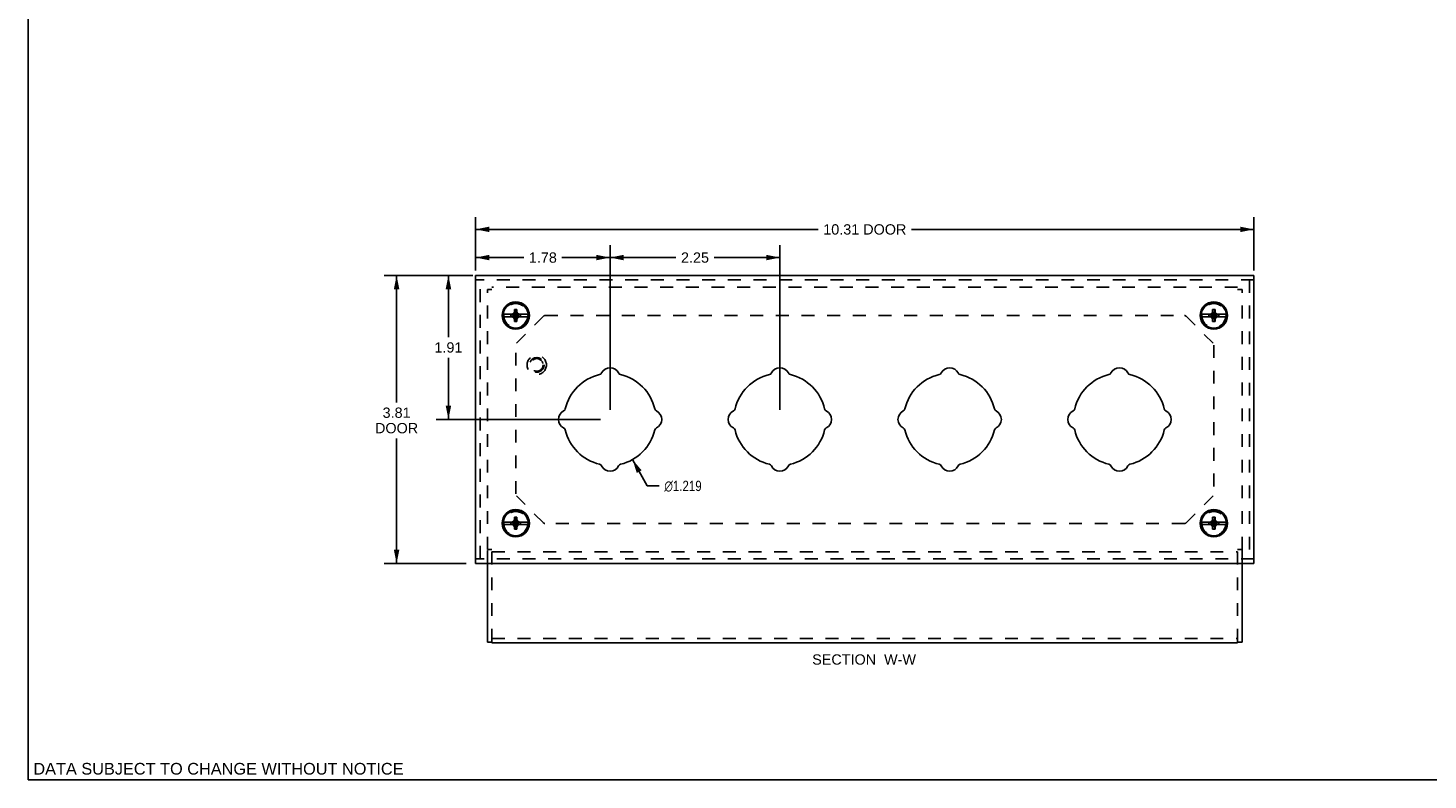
# Model space of a CAD drawing. Header units: inches. Extents: x 0 to 30.9, y 0 to 20.
# Tile 1 of 8: x 0 to 18.6, y 0 to 10. Entities that reach past the tile are written whole.
import ezdxf

# ---------------------------------------------------------------- set-up
doc = ezdxf.new("R2010")
doc.units = ezdxf.units.IN
doc.header["$LTSCALE"] = 1.7
doc.header["$MEASUREMENT"] = 0
doc.linetypes.add('HIDDEN', pattern=[0.2, 0.1, -0.1])
doc.layers.get('0').update_dxf_attribs({"linetype": 'CONTINUOUS'})
for name, color, linetype in [('DEFAULT_2', 8, 'HIDDEN'), ('DIMENSIONS', 7, 'CONTINUOUS'), ('DOOR_ASSEMBLY', 7, 'CONTINUOUS')]:
    doc.layers.add(name, color=color, linetype=linetype)
doc.styles.get("Standard").update_dxf_attribs({"font": 'arial.ttf'})
doc.styles.add('TEXTSTYLE_1', font='gdt', dxfattribs={"width": 0.8})
doc.dimstyles.new('DIMSTYLE_1', dxfattribs={"dimtxt": 0.136364, "dimasz": 0.181818, "dimexe": 0.09, "dimexo": 0.07, "dimgap": 0.0375, "dimtad": 0, "dimtih": 1, "dimtoh": 1, "dimzin": 4, "dimdsep": 46, "dimtxsty": 'Standard', "dimblk": '_FILLED', "dimblk1": '_FILLED', "dimblk2": '_FILLED', "dimcen": 0.09, "dimazin": 1, "dimtfac": 1, "dimtdec": 3, "dimtofl": 0, "dimtmove": 0, "dimatfit": 3, "dimldrblk": '_FILLED', "dimfxl": 0, "dimtolj": 1, "dimtzin": 4, "dimarcsym": 0})
doc.dimstyles.new('DIMSTYLE_3', dxfattribs={"dimtxt": 0.136364, "dimasz": 0.181818, "dimexe": 0.09, "dimexo": 0.07, "dimgap": 0.09, "dimtad": 0, "dimtih": 1, "dimtoh": 1, "dimdec": 3, "dimzin": 4, "dimdsep": 46, "dimtxsty": 'Standard', "dimblk": '_FILLED', "dimblk1": '_FILLED', "dimblk2": '_FILLED', "dimcen": 0.09, "dimadec": 3, "dimazin": 1, "dimtfac": 1, "dimtdec": 3, "dimtofl": 0, "dimtmove": 0, "dimatfit": 1, "dimldrblk": '_FILLED', "dimfxl": 0, "dimtolj": 1, "dimtzin": 4, "dimarcsym": 0})

# ---------------------------------------------------------------- blocks, each defined once
blk = doc.blocks.new('_FILLED')
at = {"color": 0, "linetype": 'ByBlock'}
blk.add_solid([(0, 0), (-1, 0.2), (-1, -0.2)], dxfattribs=at)
blk = doc.blocks.new('*D1')
at = {"layer": 'DIMENSIONS', "color": 2, "linetype": 'Continuous'}
for p, q in [((5.931, 6.748), (5.931, 7.455)), ((16.244, 6.748), (16.244, 7.455)), ((5.931, 7.291), (10.469, 7.291)), ((16.244, 7.291), (11.706, 7.291))]:
    blk.add_line(p, q, dxfattribs=at)
at = {"layer": 'DIMENSIONS', "color": 2, "linetype": 'Continuous', "xscale": 0.1818181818, "yscale": 0.1818181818, "zscale": 0.1818181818, "rotation": 180}
blk.add_blockref('_FILLED', (5.931, 7.291), dxfattribs=at)
at = {"layer": 'DIMENSIONS', "color": 2, "linetype": 'Continuous', "xscale": 0.1818181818, "yscale": 0.1818181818, "zscale": 0.1818181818}
blk.add_blockref('_FILLED', (16.244, 7.291), dxfattribs=at)
at = {"layer": 'DIMENSIONS', "color": 2, "linetype": 'Continuous', "insert": (11.088, 7.359), "char_height": 0.1364, "width": 1.10003, "attachment_point": 2, "line_spacing_factor": 0.9}
blk.add_mtext('10.31 DOOR', dxfattribs=at)
blk = doc.blocks.new('*D2')
at = {"layer": 'DIMENSIONS', "color": 2, "linetype": 'Continuous'}
for p, q in [((5.804, 6.681), (4.721, 6.681)), ((4.884, 6.681), (4.884, 5)), ((4.884, 2.868), (4.884, 4.523)), ((5.804, 2.868), (4.721, 2.868))]:
    blk.add_line(p, q, dxfattribs=at)
at = {"layer": 'DIMENSIONS', "color": 2, "linetype": 'Continuous', "xscale": 0.1818181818, "yscale": 0.1818181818, "zscale": 0.1818181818}
for p, rotation in [((4.884, 6.681), 90), ((4.884, 2.868), 270)]:
    blk.add_blockref('_FILLED', p, dxfattribs=dict(at, rotation=rotation))
at = {"layer": 'DIMENSIONS', "color": 2, "linetype": 'Continuous', "insert": (4.884, 4.932), "char_height": 0.1364, "width": 0.5708, "attachment_point": 2, "line_spacing_factor": 0.9}
blk.add_mtext('3.81\\PDOOR', dxfattribs=at)
blk = doc.blocks.new('*D8')
at = {"layer": 'DIMENSIONS', "color": 2, "linetype": 'Continuous'}
for p, q in [((5.931, 6.808), (5.931, 7.082)), ((7.713, 4.902), (7.713, 7.082)), ((5.931, 6.918), (6.568, 6.918)), ((7.713, 6.918), (7.075, 6.918))]:
    blk.add_line(p, q, dxfattribs=at)
at = {"layer": 'DIMENSIONS', "color": 2, "linetype": 'Continuous', "xscale": 0.1818181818, "yscale": 0.1818181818, "zscale": 0.1818181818, "rotation": 180}
blk.add_blockref('_FILLED', (5.931, 6.918), dxfattribs=at)
at = {"layer": 'DIMENSIONS', "color": 2, "linetype": 'Continuous', "xscale": 0.1818181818, "yscale": 0.1818181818, "zscale": 0.1818181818}
blk.add_blockref('_FILLED', (7.713, 6.918), dxfattribs=at)
at = {"layer": 'DIMENSIONS', "color": 2, "linetype": 'Continuous', "insert": (6.822, 6.986), "char_height": 0.1364, "width": 0.37056, "attachment_point": 2, "line_spacing_factor": 0.9}
blk.add_mtext('1.78', dxfattribs=at)
blk = doc.blocks.new('*D9')
at = {"layer": 'DIMENSIONS', "color": 2, "linetype": 'Continuous'}
for p, q in [((7.713, 4.902), (7.713, 7.082)), ((9.963, 4.902), (9.963, 7.082)), ((7.713, 6.918), (8.584, 6.918)), ((9.963, 6.918), (9.091, 6.918))]:
    blk.add_line(p, q, dxfattribs=at)
at = {"layer": 'DIMENSIONS', "color": 2, "linetype": 'Continuous', "xscale": 0.1818181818, "yscale": 0.1818181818, "zscale": 0.1818181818, "rotation": 180}
blk.add_blockref('_FILLED', (7.713, 6.918), dxfattribs=at)
at = {"layer": 'DIMENSIONS', "color": 2, "linetype": 'Continuous', "xscale": 0.1818181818, "yscale": 0.1818181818, "zscale": 0.1818181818}
blk.add_blockref('_FILLED', (9.963, 6.918), dxfattribs=at)
at = {"layer": 'DIMENSIONS', "color": 2, "linetype": 'Continuous', "insert": (8.838, 6.986), "char_height": 0.1364, "width": 0.37056, "attachment_point": 2, "line_spacing_factor": 0.9}
blk.add_mtext('2.25', dxfattribs=at)
blk = doc.blocks.new('*D10')
at = {"layer": 'DIMENSIONS', "color": 2, "linetype": 'Continuous'}
for p, q in [((5.894, 6.681), (5.407, 6.681)), ((5.571, 6.681), (5.571, 5.864)), ((5.571, 4.775), (5.571, 5.591)), ((7.585, 4.775), (5.407, 4.775))]:
    blk.add_line(p, q, dxfattribs=at)
at = {"layer": 'DIMENSIONS', "color": 2, "linetype": 'Continuous', "xscale": 0.1818181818, "yscale": 0.1818181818, "zscale": 0.1818181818}
for p, rotation in [((5.571, 6.681), 90), ((5.571, 4.775), 270)]:
    blk.add_blockref('_FILLED', p, dxfattribs=dict(at, rotation=rotation))
at = {"layer": 'DIMENSIONS', "color": 2, "linetype": 'Continuous', "insert": (5.571, 5.796), "char_height": 0.1364, "width": 0.37056, "attachment_point": 2, "line_spacing_factor": 0.9}
blk.add_mtext('1.91', dxfattribs=at)
blk = doc.blocks.new('*D11')
at = {"layer": 'DIMENSIONS', "color": 2, "linetype": 'Continuous'}
for p, q in [((8.01, 4.242), (8.204, 3.894)), ((8.204, 3.894), (8.363, 3.894))]:
    blk.add_line(p, q, dxfattribs=at)
at = {"layer": 'DIMENSIONS', "color": 2, "linetype": 'Continuous', "xscale": 0.1818181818, "yscale": 0.1818181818, "zscale": 0.1818181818, "rotation": 119.1655665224}
blk.add_blockref('_FILLED', (8.01, 4.242), dxfattribs=at)
at = {"layer": 'DIMENSIONS', "color": 2, "linetype": 'Continuous', "insert": (8.432, 3.962), "char_height": 0.13636, "width": 0.65833, "attachment_point": 1, "line_spacing_factor": 0.9, "style": 'TEXTSTYLE_1'}
blk.add_mtext('{\\fgdt;n}\\fArial;1.219', dxfattribs=at)

msp = doc.modelspace()

# ---------------------------------------------------------------- linework, layer by layer
at = {"color": 7, "linetype": 'Continuous'}
for p, q in [((0, 0), (0, 20)), ((6.0875, 1.8268), (6.0875, 2.8685)), ((16.0875, 2.8685), (16.0875, 1.8268)), ((6.1475, 1.8268), (6.0875, 1.8268)), ((6.1475, 1.8157), (6.1475, 1.8317)), ((6.1475, 1.8157), (16.0275, 1.8157)), ((16.0275, 1.8317), (16.0275, 1.8157)), ((16.0275, 1.8268), (16.0875, 1.8268)), ((0, 0), (30.9091, 0))]:
    msp.add_line(p, q, dxfattribs=at)
at = {"layer": 'DEFAULT_2', "color": 8, "linetype": 'HIDDEN'}
for p, q in [((6.0875, 3.0513), (6.0875, 6.4942)), ((6.1475, 6.4942), (6.0875, 6.4942)), ((16.0275, 6.5247), (6.1475, 6.5247)), ((16.0275, 6.4942), (16.0875, 6.4942)), ((16.0875, 3.0513), (16.0875, 6.4942)), ((6.4713, 5.7835), (6.8287, 6.1409)), ((6.8499, 6.1497), (15.3251, 6.1497)), ((15.3463, 6.1409), (15.7037, 5.7835)), ((6.4625, 3.7873), (6.4625, 5.7582)), ((15.7125, 5.7582), (15.7125, 3.7873)), ((6.8287, 3.4057), (6.4713, 3.7631)), ((15.7037, 3.7631), (15.3463, 3.4057)), ((15.3251, 3.3969), (6.8499, 3.3969)), ((6.1475, 3.0513), (6.0875, 3.0513)), ((6.0875, 2.8685), (6.0875, 3.046)), ((6.1475, 3.0219), (6.1475, 1.8317)), ((6.1475, 3.0219), (16.0275, 3.0219)), ((16.0875, 3.0513), (16.0275, 3.0513)), ((16.0275, 3.0219), (16.0275, 1.8317)), ((16.0875, 3.046), (16.0875, 2.8685)), ((6.1475, 1.8757), (16.0275, 1.8757))]:
    msp.add_line(p, q, dxfattribs=at)
for centre in [(6.4625, 6.1497), (15.7125, 6.1497), (6.4625, 3.3969), (15.7125, 3.3969)]:
    msp.add_circle(centre, 0.1585, dxfattribs=at)
for centre, start, end in [((6.8499, 6.1197), 90, 135), ((15.3251, 6.1197), 45, 90), ((6.8499, 3.4269), 225, 270), ((15.3251, 3.4269), 270, 315)]:
    msp.add_arc(centre, 0.03, start, end, dxfattribs=at)
at = {"layer": 'DOOR_ASSEMBLY', "color": 7, "linetype": 'Continuous'}
for p, q in [((5.9313, 2.8685), (5.9313, 6.681)), ((5.9313, 6.681), (16.2438, 6.681)), ((16.2438, 2.8685), (16.2438, 6.681)), ((6.4299, 6.1662), (6.2963, 6.1662)), ((6.2963, 6.1332), (6.4299, 6.1332)), ((6.3978, 6.1364), (6.3978, 6.1631)), ((6.3978, 6.1631), (6.5272, 6.1364)), ((6.3978, 6.1631), (6.4245, 6.1631)), ((6.3978, 6.1364), (6.5272, 6.1631)), ((6.4245, 6.1364), (6.3978, 6.1364)), ((6.4155, 6.1662), (6.4348, 6.1774)), ((6.4348, 6.1221), (6.4155, 6.1332)), ((6.4245, 6.1631), (6.4299, 6.1662)), ((6.4245, 6.1364), (6.5005, 6.1631)), ((6.4245, 6.1631), (6.5005, 6.1364)), ((6.4299, 6.1332), (6.4245, 6.1364)), ((6.4348, 6.1774), (6.446, 6.1967)), ((6.4348, 6.1221), (6.4902, 6.1774)), ((6.4902, 6.1221), (6.4348, 6.1774)), ((6.446, 6.1027), (6.4348, 6.1221)), ((6.446, 6.0697), (6.479, 6.2297)), ((6.446, 6.1967), (6.446, 6.2297)), ((6.479, 6.0697), (6.446, 6.2297)), ((6.446, 6.2297), (6.479, 6.2297)), ((6.446, 6.1027), (6.479, 6.1967)), ((6.479, 6.1027), (6.446, 6.1967)), ((6.479, 6.2297), (6.479, 6.1967)), ((6.479, 6.1967), (6.4902, 6.1774)), ((6.4902, 6.1221), (6.479, 6.1027)), ((6.4902, 6.1774), (6.5095, 6.1662)), ((6.5095, 6.1332), (6.4902, 6.1221)), ((6.4951, 6.1662), (6.5005, 6.1631)), ((6.6287, 6.1662), (6.4951, 6.1662)), ((6.5005, 6.1364), (6.4951, 6.1332)), ((6.4951, 6.1332), (6.6287, 6.1332)), ((6.5005, 6.1631), (6.5272, 6.1631)), ((6.5272, 6.1364), (6.5005, 6.1364)), ((6.5272, 6.1631), (6.5272, 6.1364)), ((15.6799, 6.1662), (15.5463, 6.1662)), ((15.5463, 6.1332), (15.6799, 6.1332)), ((15.6478, 6.1364), (15.7772, 6.1631)), ((15.6478, 6.1631), (15.6745, 6.1631)), ((15.6478, 6.1631), (15.7772, 6.1364)), ((15.6478, 6.1364), (15.6478, 6.1631)), ((15.6745, 6.1364), (15.6478, 6.1364)), ((15.6655, 6.1662), (15.6848, 6.1774)), ((15.6848, 6.1221), (15.6655, 6.1332)), ((15.6745, 6.1631), (15.6799, 6.1662)), ((15.6745, 6.1364), (15.7505, 6.1631)), ((15.6745, 6.1631), (15.7505, 6.1364)), ((15.6799, 6.1332), (15.6745, 6.1364)), ((15.6848, 6.1774), (15.696, 6.1967)), ((15.6848, 6.1221), (15.7402, 6.1774)), ((15.6848, 6.1774), (15.7402, 6.1221)), ((15.696, 6.1027), (15.6848, 6.1221)), ((15.696, 6.2297), (15.729, 6.2297)), ((15.696, 6.0697), (15.729, 6.2297)), ((15.696, 6.1967), (15.696, 6.2297)), ((15.729, 6.0697), (15.696, 6.2297)), ((15.696, 6.1027), (15.729, 6.1967)), ((15.729, 6.1027), (15.696, 6.1967)), ((15.729, 6.2297), (15.729, 6.1967)), ((15.729, 6.1967), (15.7402, 6.1774)), ((15.7402, 6.1221), (15.729, 6.1027)), ((15.7402, 6.1774), (15.7595, 6.1662)), ((15.7595, 6.1332), (15.7402, 6.1221)), ((15.8787, 6.1662), (15.7451, 6.1662)), ((15.7451, 6.1662), (15.7505, 6.1631)), ((15.7505, 6.1364), (15.7451, 6.1332)), ((15.7451, 6.1332), (15.8787, 6.1332)), ((15.7505, 6.1631), (15.7772, 6.1631)), ((15.7772, 6.1364), (15.7505, 6.1364)), ((15.7772, 6.1631), (15.7772, 6.1364)), ((6.446, 6.0697), (6.446, 6.1027)), ((6.479, 6.0697), (6.446, 6.0697)), ((6.479, 6.1027), (6.479, 6.0697)), ((15.696, 6.0697), (15.696, 6.1027)), ((15.729, 6.0697), (15.696, 6.0697)), ((15.729, 6.1027), (15.729, 6.0697)), ((6.4299, 3.4162), (6.2963, 3.4162)), ((6.2963, 3.3832), (6.4299, 3.3832)), ((6.3978, 3.3864), (6.3978, 3.4131)), ((6.3978, 3.4131), (6.5272, 3.3864)), ((6.3978, 3.4131), (6.4245, 3.4131)), ((6.3978, 3.3864), (6.5272, 3.4131)), ((6.4245, 3.3864), (6.3978, 3.3864)), ((6.4155, 3.4162), (6.4348, 3.4274)), ((6.4348, 3.3721), (6.4155, 3.3832)), ((6.4245, 3.4131), (6.4299, 3.4162)), ((6.4245, 3.4131), (6.5005, 3.3864)), ((6.4245, 3.3864), (6.5005, 3.4131)), ((6.4299, 3.3832), (6.4245, 3.3864)), ((6.4348, 3.4274), (6.446, 3.4467)), ((6.4348, 3.4274), (6.4902, 3.3721)), ((6.4348, 3.3721), (6.4902, 3.4274)), ((6.446, 3.3527), (6.4348, 3.3721)), ((6.446, 3.4467), (6.446, 3.4797)), ((6.479, 3.3197), (6.446, 3.4797)), ((6.446, 3.3197), (6.479, 3.4797)), ((6.446, 3.4797), (6.479, 3.4797)), ((6.479, 3.3527), (6.446, 3.4467)), ((6.446, 3.3527), (6.479, 3.4467)), ((6.446, 3.3197), (6.446, 3.3527)), ((6.479, 3.4797), (6.479, 3.4467)), ((6.479, 3.4467), (6.4902, 3.4274)), ((6.4902, 3.3721), (6.479, 3.3527)), ((6.479, 3.3527), (6.479, 3.3197)), ((6.4902, 3.4274), (6.5095, 3.4162)), ((6.5095, 3.3832), (6.4902, 3.3721)), ((6.4951, 3.4162), (6.5005, 3.4131)), ((6.6287, 3.4162), (6.4951, 3.4162)), ((6.5005, 3.3864), (6.4951, 3.3832)), ((6.4951, 3.3832), (6.6287, 3.3832)), ((6.5005, 3.4131), (6.5272, 3.4131)), ((6.5272, 3.3864), (6.5005, 3.3864)), ((6.5272, 3.4131), (6.5272, 3.3864)), ((15.6799, 3.4162), (15.5463, 3.4162)), ((15.5463, 3.3832), (15.6799, 3.3832)), ((15.6478, 3.3864), (15.7772, 3.4131)), ((15.6478, 3.4131), (15.6745, 3.4131)), ((15.6478, 3.4131), (15.7772, 3.3864)), ((15.6478, 3.3864), (15.6478, 3.4131)), ((15.6745, 3.3864), (15.6478, 3.3864)), ((15.6655, 3.4162), (15.6848, 3.4274)), ((15.6848, 3.3721), (15.6655, 3.3832)), ((15.6745, 3.4131), (15.6799, 3.4162)), ((15.6745, 3.4131), (15.7505, 3.3864)), ((15.6745, 3.3864), (15.7505, 3.4131)), ((15.6799, 3.3832), (15.6745, 3.3864)), ((15.6848, 3.4274), (15.696, 3.4467)), ((15.6848, 3.4274), (15.7402, 3.3721)), ((15.6848, 3.3721), (15.7402, 3.4274)), ((15.696, 3.3527), (15.6848, 3.3721)), ((15.696, 3.4797), (15.729, 3.4797)), ((15.696, 3.4467), (15.696, 3.4797)), ((15.729, 3.3197), (15.696, 3.4797)), ((15.696, 3.3197), (15.729, 3.4797)), ((15.729, 3.3527), (15.696, 3.4467)), ((15.696, 3.3527), (15.729, 3.4467)), ((15.696, 3.3197), (15.696, 3.3527)), ((15.729, 3.4797), (15.729, 3.4467)), ((15.729, 3.4467), (15.7402, 3.4274)), ((15.7402, 3.3721), (15.729, 3.3527)), ((15.729, 3.3527), (15.729, 3.3197)), ((15.7402, 3.4274), (15.7595, 3.4162)), ((15.7595, 3.3832), (15.7402, 3.3721)), ((15.8787, 3.4162), (15.7451, 3.4162)), ((15.7451, 3.4162), (15.7505, 3.4131)), ((15.7505, 3.3864), (15.7451, 3.3832)), ((15.7451, 3.3832), (15.8787, 3.3832)), ((15.7505, 3.4131), (15.7772, 3.4131)), ((15.7772, 3.3864), (15.7505, 3.3864)), ((15.7772, 3.4131), (15.7772, 3.3864)), ((6.479, 3.3197), (6.446, 3.3197)), ((15.729, 3.3197), (15.696, 3.3197)), ((16.2438, 2.8685), (5.9313, 2.8685))]:
    msp.add_line(p, q, dxfattribs=at)
at = {"layer": 'DOOR_ASSEMBLY', "color": 8, "linetype": 'HIDDEN'}
for p, q in [((16.2438, 6.621), (5.9313, 6.621)), ((5.9913, 2.9285), (5.9913, 6.621)), ((16.1838, 6.621), (16.1838, 2.9285)), ((16.2438, 2.9285), (5.9313, 2.9285))]:
    msp.add_line(p, q, dxfattribs=at)
at = {"layer": 'DOOR_ASSEMBLY', "color": 7, "linetype": 'Continuous'}
for centre, radius in [((6.4625, 6.1497), 0.181), ((6.4625, 6.1497), 0.167), ((15.7125, 6.1497), 0.181), ((15.7125, 6.1497), 0.167), ((6.4625, 3.3997), 0.181), ((6.4625, 3.3997), 0.167), ((15.7125, 3.3997), 0.181), ((15.7125, 3.3997), 0.167)]:
    msp.add_circle(centre, radius, dxfattribs=at)
at = {"layer": 'DOOR_ASSEMBLY', "color": 8, "linetype": 'HIDDEN'}
for radius in [0.128, 0.0965, 0.094, 0.084]:
    msp.add_circle((6.7413, 5.496), radius, dxfattribs=at)
at = {"layer": 'DOOR_ASSEMBLY', "color": 7, "linetype": 'Continuous'}
for centre, radius, start, end in [((7.5642, 5.4071), 0.04, 283.19827, 333.99508), ((7.7125, 5.3347), 0.125, 26.00492, 153.99508), ((7.8608, 5.4071), 0.04, 206.00492, 256.80173), ((9.8142, 5.4071), 0.04, 283.19827, 333.99508), ((9.9625, 5.3347), 0.125, 26.00492, 153.99508), ((10.1108, 5.4071), 0.04, 206.00492, 256.80173), ((12.0642, 5.4071), 0.04, 283.19827, 333.99508), ((12.2125, 5.3347), 0.125, 26.00492, 153.99508), ((12.3608, 5.4071), 0.04, 206.00492, 256.80173), ((14.3142, 5.4071), 0.04, 283.19827, 333.99508), ((14.4625, 5.3347), 0.125, 26.00492, 153.99508), ((14.6108, 5.4071), 0.04, 206.00492, 256.80173), ((7.7125, 4.7747), 0.6095, 103.19827, 166.80173), ((7.7125, 4.7747), 0.6095, 13.19827, 76.80173), ((9.9625, 4.7747), 0.6095, 103.19827, 166.80173), ((9.9625, 4.7747), 0.6095, 13.19827, 76.80173), ((12.2125, 4.7747), 0.6095, 103.19827, 166.80173), ((12.2125, 4.7747), 0.6095, 13.19827, 76.80173), ((14.4625, 4.7747), 0.6095, 103.19827, 166.80173), ((14.4625, 4.7747), 0.6095, 13.19827, 76.80173), ((7.1525, 4.7747), 0.125, 116.00492, 243.99508), ((7.0802, 4.923), 0.04, 296.00492, 346.80173), ((8.3448, 4.923), 0.04, 193.19827, 243.99508), ((8.2725, 4.7747), 0.125, 296.00492, 63.99508), ((9.4025, 4.7747), 0.125, 116.00492, 243.99508), ((9.3302, 4.923), 0.04, 296.00492, 346.80173), ((10.5948, 4.923), 0.04, 193.19827, 243.99508), ((10.5225, 4.7747), 0.125, 296.00492, 63.99508), ((11.6525, 4.7747), 0.125, 116.00492, 243.99508), ((11.5802, 4.923), 0.04, 296.00492, 346.80173), ((12.8448, 4.923), 0.04, 193.19827, 243.99508), ((12.7725, 4.7747), 0.125, 296.00492, 63.99508), ((13.9025, 4.7747), 0.125, 116.00492, 243.99508), ((13.8302, 4.923), 0.04, 296.00492, 346.80173), ((15.0948, 4.923), 0.04, 193.19827, 243.99508), ((15.0225, 4.7747), 0.125, 296.00492, 63.99508), ((7.0802, 4.6264), 0.04, 13.19827, 63.99508), ((8.3448, 4.6264), 0.04, 116.00492, 166.80173), ((9.3302, 4.6264), 0.04, 13.19827, 63.99508), ((10.5948, 4.6264), 0.04, 116.00492, 166.80173), ((11.5802, 4.6264), 0.04, 13.19827, 63.99508), ((12.8448, 4.6264), 0.04, 116.00492, 166.80173), ((13.8302, 4.6264), 0.04, 13.19827, 63.99508), ((15.0948, 4.6264), 0.04, 116.00492, 166.80173), ((7.7125, 4.7747), 0.6095, 193.19827, 256.80173), ((7.7125, 4.7747), 0.6095, 283.19827, 346.80173), ((9.9625, 4.7747), 0.6095, 193.19827, 256.80173), ((9.9625, 4.7747), 0.6095, 283.19827, 346.80173), ((12.2125, 4.7747), 0.6095, 193.19827, 256.80173), ((12.2125, 4.7747), 0.6095, 283.19827, 346.80173), ((14.4625, 4.7747), 0.6095, 193.19827, 256.80173), ((14.4625, 4.7747), 0.6095, 283.19827, 346.80173), ((7.5642, 4.1424), 0.04, 26.00492, 76.80173), ((7.7125, 4.2147), 0.125, 206.00492, 333.99508), ((7.8608, 4.1424), 0.04, 103.19827, 153.99508), ((9.8142, 4.1424), 0.04, 26.00492, 76.80173), ((9.9625, 4.2147), 0.125, 206.00492, 333.99508), ((10.1108, 4.1424), 0.04, 103.19827, 153.99508), ((12.0642, 4.1424), 0.04, 26.00492, 76.80173), ((12.2125, 4.2147), 0.125, 206.00492, 333.99508), ((12.3608, 4.1424), 0.04, 103.19827, 153.99508), ((14.3142, 4.1424), 0.04, 26.00492, 76.80173), ((14.4625, 4.2147), 0.125, 206.00492, 333.99508), ((14.6108, 4.1424), 0.04, 103.19827, 153.99508)]:
    msp.add_arc(centre, radius, start, end, dxfattribs=at)

# ---------------------------------------------------------------- texts
at = {"layer": 'DIMENSIONS', "color": 2, "linetype": 'Continuous', "attachment_point": 2, "line_spacing_factor": 0.9}
for s, insert, char_height, width in [('SECTION  W-W', (11.0789, 1.6637), 0.136364, 1.372761), ('DATA SUBJECT TO CHANGE WITHOUT NOTICE', (2.5236, 0.226), 0.154545, 4.896046)]:
    msp.add_mtext(s, dxfattribs=dict(at, insert=insert, char_height=char_height, width=width))

# ---------------------------------------------------------------- dimensions: what is measured, and where the dimension line sits
at = {"layer": 'DIMENSIONS', "color": 2, "linetype": 'Continuous'}
dim = msp.add_linear_dim(base=(16.2438, 7.2911), p1=(5.9313, 6.6782), p2=(16.2438, 6.6782), text='<> DOOR', dimstyle='DIMSTYLE_1', dxfattribs=at)
dim.commit()
dim.dimension.update_dxf_attribs({"geometry": '*D1', "text_midpoint": (11.0875, 7.2911), "dimtype": 160})
for base, p1, p2, picture, middle in [((7.7125, 6.9183), (5.9313, 7.152), (7.7125, 4.832), '*D8', (6.8275, 6.9176)), ((9.9625, 6.9183), (7.7125, 4.832), (9.9625, 4.832), '*D9', (8.8363, 6.9176))]:
    dim = msp.add_linear_dim(base=base, p1=p1, p2=p2, dimstyle='DIMSTYLE_1', dxfattribs=at)
    dim.commit()
    dim.dimension.update_dxf_attribs({"geometry": picture, "text_midpoint": middle, "dimtype": 160})
dim = msp.add_linear_dim(base=(4.8844, 2.8685), p1=(5.874, 6.681), p2=(5.874, 2.8685), angle=270, text='<>\\PDOOR', dimstyle='DIMSTYLE_1', dxfattribs=at)
dim.commit()
dim.dimension.update_dxf_attribs({"geometry": '*D2', "text_midpoint": (4.8844, 4.7615), "dimtype": 160})
dim = msp.add_linear_dim(base=(5.5709, 4.7747), p1=(5.964, 6.681), p2=(7.6552, 4.7747), angle=270, dimstyle='DIMSTYLE_1', dxfattribs=at)
dim.commit()
dim.dimension.update_dxf_attribs({"geometry": '*D10', "text_midpoint": (5.5636, 5.7271), "dimtype": 160})
dim = msp.add_diameter_dim_2p(p1=(8.0095, 4.2425), p2=(7.4155, 5.3069), text='%%c<>', dimstyle='DIMSTYLE_3', override={"dimpost": '<>'}, dxfattribs=at)
dim.commit()
dim.dimension.update_dxf_attribs({"geometry": '*D11', "text_midpoint": (8.7607, 3.8935), "dimtype": 163})

doc.saveas('drawing.dxf')
